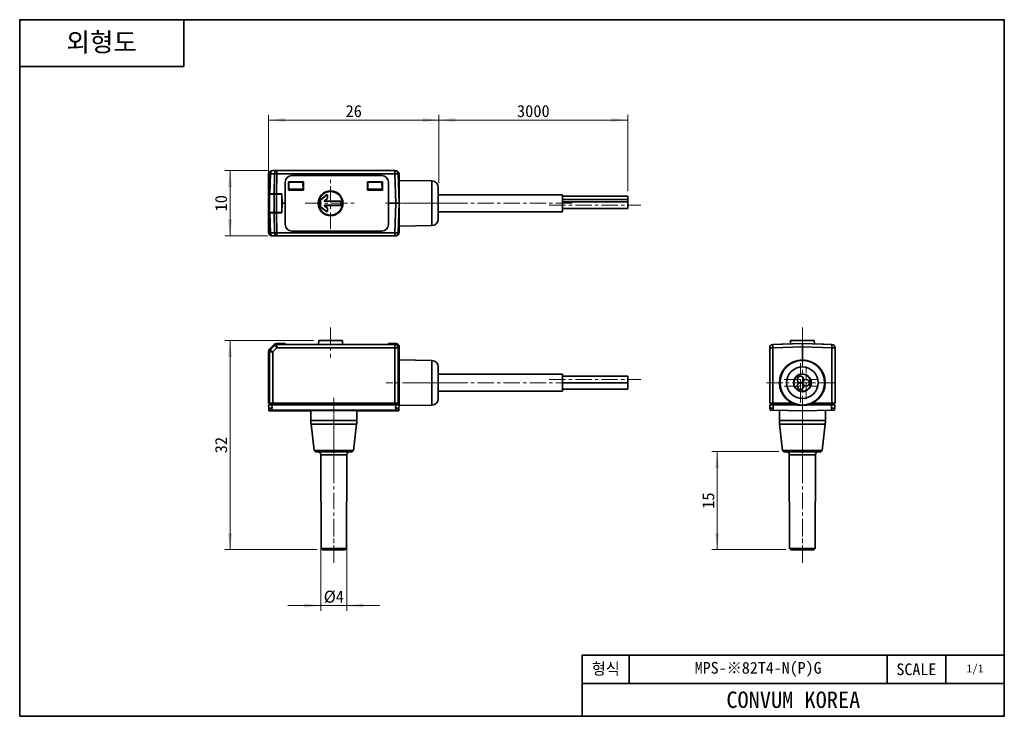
# Model space of a CAD drawing. Header units: millimetres. Extents: x 0 to 151, y 0 to 107.
import ezdxf

# ---------------------------------------------------------------- set-up
doc = ezdxf.new("R2010")
doc.units = ezdxf.units.MM
doc.linetypes.add('CENTERX2', pattern=[4, 2.5, -0.5, 0.5, -0.5])
doc.layers.get('0').update_dxf_attribs({"lineweight": 0})
for name, color, linetype, lineweight in [('Dimension Layer', 3, 'Continuous', 18), ('외형선', 7, 'Continuous', 35), ('중심선2', 1, 'CENTERX2', 15)]:
    doc.layers.add(name, color=color, linetype=linetype, lineweight=lineweight)
doc.dimstyles.new('ISO-25', dxfattribs={"dimtxt": 2.3, "dimasz": 3.15, "dimexe": 1, "dimexo": 1, "dimgap": 0.5, "dimtad": 1, "dimdec": 8, "dimdsep": 46, "dimtxsty": 'Standard', "dimblk": '_CAXARROW', "dimcen": 2.5, "dimdle": 6.3, "dimclrd": 1, "dimclre": 1, "dimclrt": 2, "dimadec": 8, "dimazin": 2, "dimtfac": 0.8, "dimtdec": 8, "dimtmove": 0, "dimatfit": 3, "dimfxl": 0, "dimarcsym": 0})

# ---------------------------------------------------------------- blocks, each defined once
blk = doc.blocks.new('*X3')
at = {"layer": 'Dimension Layer', "linetype": 'Continuous'}
for points in [[(38.11, 91.27), (40.63, 90.95), (40.63, 91.58)], [(64.21, 91.27), (61.69, 90.95), (61.69, 91.58)]]:
    blk.add_hatch(color=1, dxfattribs=at).paths.add_polyline_path(points, flags=0)
at = {"layer": 'Dimension Layer', "color": 1, "linetype": 'Continuous'}
for p, q in [((38.11, 79.33), (38.11, 92.07)), ((64.21, 81.63), (64.21, 92.07)), ((64.21, 91.27), (38.11, 91.27))]:
    blk.add_line(p, q, dxfattribs=at)
at = {"layer": 'Dimension Layer', "color": 2, "insert": (51.16, 92.63), "char_height": 1.84, "width": 5.0876, "attachment_point": 5}
blk.add_mtext('26', dxfattribs=at)
blk = doc.blocks.new('_CAXARROW')
blk.add_hatch(color=0).paths.add_polyline_path([(0, 0), (-1, 0.125), (-1, -0.125)], flags=0)
blk = doc.blocks.new('*X4')
at = {"layer": 'Dimension Layer', "linetype": 'Continuous'}
for points in [[(64.21, 91.27), (66.73, 90.95), (66.73, 91.58)], [(93.11, 91.27), (90.59, 90.95), (90.59, 91.58)]]:
    blk.add_hatch(color=1, dxfattribs=at).paths.add_polyline_path(points, flags=0)
at = {"layer": 'Dimension Layer', "color": 1, "linetype": 'Continuous'}
for p, q in [((64.21, 81.74), (64.21, 92.07)), ((93.11, 80.4), (93.11, 92.07)), ((93.11, 91.27), (64.21, 91.27))]:
    blk.add_line(p, q, dxfattribs=at)
at = {"layer": 'Dimension Layer', "color": 2, "insert": (78.66, 92.63), "char_height": 1.84, "width": 10.6046, "attachment_point": 5}
blk.add_mtext('3000', dxfattribs=at)
blk = doc.blocks.new('*X5')
at = {"layer": 'Dimension Layer', "linetype": 'Continuous'}
for points in [[(32.21, 83.53), (32.53, 81.01), (31.9, 81.01)], [(32.21, 73.53), (32.53, 76.05), (31.9, 76.05)]]:
    blk.add_hatch(color=1, dxfattribs=at).paths.add_polyline_path(points, flags=0)
at = {"layer": 'Dimension Layer', "color": 1, "linetype": 'Continuous'}
for p, q in [((37.96, 83.53), (31.41, 83.53)), ((32.21, 83.53), (32.21, 73.53)), ((37.96, 73.53), (31.41, 73.53))]:
    blk.add_line(p, q, dxfattribs=at)
at = {"layer": 'Dimension Layer', "color": 2, "insert": (30.85, 78.53), "char_height": 1.84, "width": 4.7625, "attachment_point": 5, "rotation": 90}
blk.add_mtext('10', dxfattribs=at)
blk = doc.blocks.new('*X6')
at = {"layer": 'Dimension Layer', "linetype": 'Continuous'}
for points in [[(46.11, 16.95), (43.59, 17.27), (43.59, 16.64)], [(50.11, 16.95), (52.63, 17.27), (52.63, 16.64)]]:
    blk.add_hatch(color=1, dxfattribs=at).paths.add_polyline_path(points, flags=0)
at = {"layer": 'Dimension Layer', "color": 1, "linetype": 'Continuous'}
for p, q in [((46.11, 39.71), (46.11, 16.15)), ((50.11, 39.71), (50.11, 16.15)), ((41.07, 16.95), (55.15, 16.95))]:
    blk.add_line(p, q, dxfattribs=at)
at = {"layer": 'Dimension Layer', "color": 2, "insert": (48.11, 18.27), "char_height": 1.84, "width": 5.0697, "attachment_point": 5}
blk.add_mtext('%%C4', dxfattribs=at)
blk = doc.blocks.new('*X7')
at = {"layer": 'Dimension Layer', "linetype": 'Continuous'}
for points in [[(32.21, 57.51), (32.53, 54.99), (31.9, 54.99)], [(32.21, 25.51), (32.53, 28.03), (31.9, 28.03)]]:
    blk.add_hatch(color=1, dxfattribs=at).paths.add_polyline_path(points, flags=0)
at = {"layer": 'Dimension Layer', "color": 1, "linetype": 'Continuous'}
for p, q in [((44.99, 57.51), (31.41, 57.51)), ((32.21, 57.51), (32.21, 25.51)), ((45.56, 25.51), (31.41, 25.51))]:
    blk.add_line(p, q, dxfattribs=at)
at = {"layer": 'Dimension Layer', "color": 2, "insert": (30.85, 41.51), "char_height": 1.84, "width": 5.0607, "attachment_point": 5, "rotation": 90}
blk.add_mtext('32', dxfattribs=at)
blk = doc.blocks.new('*X8')
at = {"layer": 'Dimension Layer', "linetype": 'Continuous'}
for points in [[(106.82, 40.51), (107.13, 37.99), (106.5, 37.99)], [(106.82, 25.51), (107.13, 28.03), (106.5, 28.03)]]:
    blk.add_hatch(color=1, dxfattribs=at).paths.add_polyline_path(points, flags=0)
at = {"layer": 'Dimension Layer', "color": 1, "linetype": 'Continuous'}
for p, q in [((116.26, 40.51), (106.02, 40.51)), ((106.82, 40.51), (106.82, 25.51)), ((117.31, 25.51), (106.02, 25.51))]:
    blk.add_line(p, q, dxfattribs=at)
at = {"layer": 'Dimension Layer', "color": 2, "insert": (105.47, 33.01), "char_height": 1.84, "width": 4.7029, "attachment_point": 5, "rotation": 90}
blk.add_mtext('15', dxfattribs=at)

msp = doc.modelspace()

# ---------------------------------------------------------------- linework, layer by layer
at = {"layer": '외형선'}
for p, q in [((25.1312544, 106.62832224), (25.1312544, 99.44796384)), ((0, 99.44796384), (25.1312544, 99.44796384)), ((38.12343594, 79.92722125), (38.12343594, 83.01217916)), ((38.26546642, 83.04467099), (38.15834872, 79.97722125)), ((38.30470611, 79.97722125), (38.41182382, 83.04467099)), ((39.02669956, 83.04467099), (38.41182382, 83.04467099)), ((38.62275568, 83.51149891), (38.6407627, 83.51149891)), ((39.38003757, 83.52722125), (38.76516183, 83.52722125)), ((39.02669956, 83.04467099), (38.98232995, 79.97722125)), ((39.33566797, 79.97722125), (39.38003757, 83.04467099)), ((39.38003757, 83.52722125), (39.38003757, 83.04467099)), ((39.38003757, 83.52722125), (57.45026536, 83.52722125)), ((57.45026536, 83.04467099), (39.38003757, 83.04467099)), ((57.45026536, 83.04467099), (57.45026536, 83.52722125)), ((57.45026536, 83.04467099), (57.60801819, 78.52722125)), ((57.5746645, 83.51149891), (57.59267152, 83.51149891)), ((58.1077136, 78.52722125), (57.94996078, 83.04467099)), ((58.09199126, 83.01217916), (58.09199126, 80.82722125)), ((40.65334983, 78.52722127), (40.65533085, 81.77722125)), ((40.6577136, 81.77722125), (40.65533085, 81.77722125)), ((40.6577136, 81.77722125), (40.6577136, 75.27722125)), ((41.14649597, 81.78584154), (43.46893123, 81.78584154)), ((41.14649597, 81.78584154), (41.14668937, 80.51619535)), ((41.1577136, 81.77462562), (41.14649597, 81.78584154)), ((41.1577136, 81.77462562), (41.1577136, 80.52722125)), ((41.1577136, 81.77462562), (43.4577136, 81.77462562)), ((41.2172128, 80.70042633), (41.23596302, 81.77462562)), ((41.65765531, 82.77899337), (41.6577136, 82.77722125)), ((41.65765531, 82.77899337), (55.45777188, 82.77899337)), ((41.6577136, 82.77722125), (55.4577136, 82.77722125)), ((43.3982144, 80.70042633), (43.37946418, 81.77462562)), ((43.4077136, 81.17722125), (43.4077136, 81.77462562)), ((43.4577136, 81.77462562), (43.46893123, 81.78584154)), ((43.4577136, 80.52722125), (43.4577136, 81.77462562)), ((43.46893123, 81.78584154), (43.46873783, 80.51619535)), ((53.24649597, 81.78584154), (55.56893123, 81.78584154)), ((53.24649597, 81.78584154), (53.24668937, 80.51619534)), ((53.2577136, 81.77462562), (53.24649597, 81.78584154)), ((53.2577136, 81.77462562), (53.2577136, 80.52722125)), ((53.2577136, 81.77462562), (55.5577136, 81.77462562)), ((53.3172128, 80.70042633), (53.33596302, 81.77462562)), ((55.4577136, 82.77722125), (55.45777188, 82.77899337)), ((55.4982144, 80.70042633), (55.47946418, 81.77462562)), ((55.5577136, 81.77462562), (55.56893123, 81.78584154)), ((55.5577136, 80.52722125), (55.5577136, 81.77462562)), ((55.56893123, 81.78584154), (55.56873783, 80.51619535)), ((56.46009635, 81.77722125), (56.4577136, 81.77722125)), ((56.4577136, 75.27722125), (56.4577136, 81.77722125)), ((56.46009635, 81.77722125), (56.46207737, 78.52722122)), ((63.12516601, 81.93964129), (58.1077136, 82.02722125)), ((58.1077136, 82.02722125), (58.1077136, 78.52722125)), ((63.12516601, 78.52722125), (63.12516601, 81.93964129)), ((38.10511633, 77.12722125), (38.10511633, 79.92722125)), ((38.25156294, 79.92722125), (38.10511633, 79.92722125)), ((38.15834872, 79.97722125), (38.15660268, 79.92722125)), ((38.15834872, 79.97722125), (38.30470611, 79.97722125)), ((38.25156294, 79.92722125), (38.25156294, 77.12722125)), ((38.95866972, 79.92722125), (38.25156294, 79.92722125)), ((38.30470611, 79.97722125), (38.98232995, 79.97722125)), ((38.60511633, 79.92722125), (38.60511633, 79.97722125)), ((38.75156294, 79.97722125), (38.75156294, 79.92722125)), ((38.95866972, 77.12722125), (38.95866972, 79.92722125)), ((39.31222311, 79.92722125), (38.95866972, 79.92722125)), ((38.98232995, 79.97722125), (39.33566797, 79.97722125)), ((39.15866972, 79.92722125), (39.15866972, 79.97722125)), ((39.31222311, 79.92722125), (39.31222311, 77.12722125)), ((40.15414048, 79.92722125), (39.31222311, 79.92722125)), ((40.16873124, 79.97722125), (39.33566797, 79.97722125)), ((39.51222311, 79.97722125), (39.51222311, 79.92722125)), ((39.90511633, 79.92722125), (39.90511633, 79.97722125)), ((39.94734125, 79.97722125), (39.94836171, 79.92722125)), ((40.15414048, 77.12722125), (40.15414048, 79.92722125)), ((40.16873124, 79.97722125), (40.20850156, 78.52722125)), ((41.14668937, 80.51619535), (41.1577136, 80.52722125)), ((43.46873783, 80.51619535), (41.14668937, 80.51619535)), ((41.1577136, 81.17722125), (41.22553529, 81.17722125)), ((43.4577136, 80.52722125), (41.1577136, 80.52722125)), ((41.21434864, 80.53633847), (41.2141895, 80.52722125)), ((41.2172128, 80.70042633), (41.21434864, 80.53633847)), ((43.40107856, 80.53633847), (41.21434864, 80.53633847)), ((43.3982144, 80.70042633), (41.2172128, 80.70042633)), ((43.38989191, 81.17722125), (43.4077136, 81.17722125)), ((43.3982144, 80.70042633), (43.40107856, 80.53633847)), ((43.4012377, 80.52722125), (43.40107856, 80.53633847)), ((43.4577136, 81.17722125), (43.4077136, 81.17722125)), ((43.4577136, 80.52722125), (43.46873783, 80.51619535)), ((53.2577136, 80.52722125), (53.24668937, 80.51619534)), ((55.56873783, 80.51619535), (53.24668937, 80.51619534)), ((53.2577136, 81.17722125), (53.32553529, 81.17722125)), ((55.5577136, 80.52722125), (53.2577136, 80.52722125)), ((53.31434864, 80.53633847), (53.3141895, 80.52722125)), ((53.3172128, 80.70042633), (53.31434864, 80.53633847)), ((55.50107856, 80.53633847), (53.31434864, 80.53633847)), ((55.4982144, 80.70042633), (53.3172128, 80.70042633)), ((55.48989191, 81.17722125), (55.5577136, 81.17722125)), ((55.4982144, 80.70042633), (55.50107856, 80.53633847)), ((55.5012377, 80.52722125), (55.50107856, 80.53633847)), ((55.5577136, 80.52722125), (55.56873783, 80.51619535)), ((58.1077136, 80.82722125), (58.02739583, 80.82722125)), ((64.1077136, 78.5273265), (64.1077136, 80.93979359)), ((40.15414048, 78.52722125), (40.20850156, 78.52722125)), ((40.16873124, 77.07722125), (40.20850156, 78.52722125)), ((40.20850156, 78.52722125), (40.65334983, 78.52722127)), ((40.65533085, 75.27722125), (40.65334983, 78.52722127)), ((46.04025321, 78.98757993), (46.0577136, 78.97918804)), ((46.04025321, 78.06686256), (46.04025321, 78.98757993)), ((46.0577136, 78.07525445), (46.0577136, 78.97918804)), ((46.99280345, 79.79765333), (46.07776085, 79.06561925)), ((46.09522123, 79.05722735), (46.07776085, 79.06561925)), ((46.09522123, 79.05722735), (46.97534307, 79.76132482)), ((47.10020597, 79.26121514), (46.6689501, 78.91621044)), ((46.71872583, 78.93367083), (46.6689501, 78.91621044)), ((46.70016582, 78.82722125), (46.74994156, 78.84468163)), ((46.70016582, 78.82722125), (49.1577136, 78.82722125)), ((46.71872583, 78.93367083), (47.11766635, 79.25282325)), ((46.74994156, 78.84468163), (49.17517398, 78.84468163)), ((46.99280345, 79.79765333), (46.97534307, 79.76132482)), ((47.10020597, 79.26121514), (47.11766635, 79.25282325)), ((47.1377136, 79.68328551), (47.15517398, 79.71961402)), ((47.1377136, 79.68328551), (47.1377136, 79.33925445)), ((47.15517398, 79.33086256), (47.1377136, 79.33925445)), ((47.15517398, 79.71961402), (47.15517398, 79.33086256)), ((49.1577136, 78.82722125), (49.17517398, 78.84468163)), ((49.1577136, 78.82722125), (49.1577136, 78.22722125)), ((49.17517398, 78.84468163), (49.17517398, 78.20976086)), ((56.46207737, 78.52722122), (56.46009635, 75.27722125)), ((56.46207737, 78.52722122), (57.60801819, 78.52722125)), ((57.60801819, 78.52722125), (57.45026536, 74.0097715)), ((57.94996078, 74.0097715), (58.1077136, 78.52722125)), ((58.1077136, 78.52722125), (58.1077136, 75.02722125)), ((63.12516601, 75.1148012), (63.12516601, 78.52722125)), ((83.1077136, 79.82722125), (64.1077136, 79.82722125)), ((64.1077136, 76.1146489), (64.1077136, 78.5273265)), ((83.1077136, 77.22722125), (83.1077136, 79.82722125)), ((93.1077136, 79.60457152), (83.1077136, 79.60457152)), ((93.1077136, 79.10457152), (83.1077136, 79.10457152)), ((93.1077136, 79.10457152), (83.1077136, 79.10457152)), ((93.1077136, 78.73854611), (83.1077136, 78.73854611)), ((93.1077136, 79.10457152), (93.1077136, 79.60457152)), ((93.1077136, 79.10457152), (93.1077136, 79.60457152)), ((93.1077136, 78.73854611), (93.1077136, 79.10457152)), ((93.1077136, 78.73854611), (93.1077136, 79.10457152)), ((93.1077136, 78.23854611), (93.1077136, 78.73854611)), ((38.10511633, 77.12722125), (38.25156294, 77.12722125)), ((38.12343594, 74.04226333), (38.12343594, 77.12722125)), ((38.15834872, 77.07722125), (38.15660268, 77.12722125)), ((38.15834872, 77.07722125), (38.26546642, 74.0097715)), ((38.30470611, 77.07722125), (38.15834872, 77.07722125)), ((38.25156294, 77.12722125), (38.95866972, 77.12722125)), ((38.41182382, 74.0097715), (38.30470611, 77.07722125)), ((38.98232995, 77.07722125), (38.30470611, 77.07722125)), ((38.60511633, 77.07722125), (38.60511633, 77.12722125)), ((38.75156294, 77.12722125), (38.75156294, 77.07722125)), ((38.95866972, 77.12722125), (39.31222311, 77.12722125)), ((38.98232995, 77.07722125), (39.02669956, 74.0097715)), ((39.33566797, 77.07722125), (38.98232995, 77.07722125)), ((39.15866972, 77.07722125), (39.15866972, 77.12722125)), ((39.31222311, 77.12722125), (40.15414048, 77.12722125)), ((39.38003757, 74.0097715), (39.33566797, 77.07722125)), ((39.33566797, 77.07722125), (40.16873124, 77.07722125)), ((39.51222311, 77.12722125), (39.51222311, 77.07722125)), ((39.90511633, 77.12722125), (39.90511633, 77.07722125)), ((39.95353884, 77.07722125), (39.95467623, 77.12722125)), ((46.0577136, 78.07525445), (46.04025321, 78.06686256)), ((46.07776085, 77.98882325), (46.09522123, 77.99721514)), ((46.07776085, 77.98882325), (46.99280345, 77.25678916)), ((46.97534307, 77.29311767), (46.09522123, 77.99721514)), ((46.6689501, 78.13823205), (46.71872583, 78.12077166)), ((46.6689501, 78.13823205), (47.10020597, 77.79322735)), ((46.74994156, 78.20976086), (46.70016582, 78.22722125)), ((49.1577136, 78.22722125), (46.70016582, 78.22722125)), ((47.11766635, 77.80161925), (46.71872583, 78.12077166)), ((49.17517398, 78.20976086), (46.74994156, 78.20976086)), ((46.97534307, 77.29311767), (46.99280345, 77.25678916)), ((47.11766635, 77.80161925), (47.10020597, 77.79322735)), ((47.1377136, 77.71518804), (47.15517398, 77.72357993)), ((47.1377136, 77.71518804), (47.1377136, 77.37115698)), ((47.15517398, 77.33482847), (47.1377136, 77.37115698)), ((47.15517398, 77.72357993), (47.15517398, 77.33482847)), ((49.1577136, 78.22722125), (49.17517398, 78.20976086)), ((64.1077136, 77.22722125), (83.1077136, 77.22722125)), ((83.1077136, 77.73854611), (93.1077136, 77.73854611)), ((93.1077136, 77.73854611), (93.1077136, 78.23854611)), ((58.02739583, 76.22722125), (58.1077136, 76.22722125)), ((58.09199126, 76.22722125), (58.09199126, 74.04226333)), ((38.41182382, 74.0097715), (39.02669956, 74.0097715)), ((39.38003757, 74.0097715), (57.45026536, 74.0097715)), ((39.38003757, 74.0097715), (39.38003757, 73.52722125)), ((40.65533085, 75.27722125), (40.6577136, 75.27722125)), ((41.6577136, 74.27722125), (41.65765531, 74.27544913)), ((55.45777188, 74.27544912), (41.65765531, 74.27544913)), ((55.4577136, 74.27722125), (41.6577136, 74.27722125)), ((55.45777188, 74.27544912), (55.4577136, 74.27722125)), ((56.4577136, 75.27722125), (56.46009635, 75.27722125)), ((57.45026536, 73.52722125), (57.45026536, 74.0097715)), ((58.1077136, 75.02722125), (63.12516601, 75.1148012)), ((38.6407627, 73.54294358), (38.62275568, 73.54294358)), ((38.76516183, 73.52722125), (39.38003757, 73.52722125)), ((57.45026536, 73.52722125), (39.38003757, 73.52722125)), ((57.59267152, 73.54294358), (57.5746645, 73.54294358)), ((45.79263437, 57.50551271), (45.77173515, 56.90703749)), ((47.6077136, 57.50551271), (45.79263437, 57.50551271)), ((49.42279283, 57.50551271), (47.6077136, 57.50551271)), ((49.44369204, 56.90703749), (49.42279283, 57.50551271)), ((118.04728791, 57.50551271), (118.02933824, 56.99150161)), ((121.67744637, 57.50551271), (118.04728791, 57.50551271)), ((121.69539603, 56.99150161), (121.67744637, 57.50551271)), ((38.10511633, 55.00908583), (38.10511633, 55.85100319)), ((38.15834872, 55.82755834), (38.26546642, 55.78318873)), ((38.15834872, 54.99449507), (38.15834872, 55.82755834)), ((38.25156294, 56.20455658), (38.95866972, 56.91166337)), ((38.98232995, 56.85852019), (38.30470611, 56.18089635)), ((38.41182382, 56.13652675), (38.30470611, 56.18089635)), ((38.41182382, 56.13652675), (39.02669956, 56.75140249)), ((38.41182382, 56.13652675), (38.76516183, 55.78318873)), ((38.76516183, 55.78318873), (39.38003757, 56.39806447)), ((38.98232995, 56.85852019), (39.02669956, 56.75140249)), ((39.38003757, 56.39806447), (39.02669956, 56.75140249)), ((39.31222311, 57.05810997), (40.15414048, 57.05810997)), ((39.38003757, 56.89775989), (39.33566797, 57.00487759)), ((39.33566797, 57.00487759), (40.16873124, 57.00487759)), ((39.38003757, 56.89775989), (39.38003757, 56.39806447)), ((39.38003757, 56.89775989), (57.45026536, 56.89775989)), ((57.45026536, 56.39806447), (39.38003757, 56.39806447)), ((40.15414048, 57.05810997), (40.1398769, 57.00487759)), ((40.16873124, 57.00487759), (40.20850156, 57.05551271)), ((40.20850156, 57.05551271), (40.65334983, 57.05551199)), ((40.65533085, 56.94202021), (40.65334983, 57.05551199)), ((55.45777188, 56.90703749), (41.65765531, 56.90703749)), ((56.46207737, 57.05551199), (56.46009635, 56.94202021)), ((56.46207737, 57.05551199), (57.60801819, 57.05551271)), ((57.60801819, 57.05551271), (57.45026536, 56.89775989)), ((57.45026536, 56.39806447), (57.45026536, 56.89775989)), ((57.45026536, 47.95551271), (57.45026536, 56.39806447)), ((57.94996078, 56.39806447), (57.45026536, 56.39806447)), ((57.94996078, 56.39806447), (58.1077136, 56.55581729)), ((57.94996078, 56.39806447), (57.94996078, 47.95551271)), ((58.1077136, 54.55551271), (58.1077136, 56.55581729)), ((115.34491739, 56.39806447), (114.86236714, 56.39806447)), ((114.86236714, 47.95551271), (114.86236714, 56.39806447)), ((119.86236714, 57.05551271), (115.34491739, 56.89775989)), ((115.34491739, 56.39806447), (119.86236714, 56.55581729)), ((115.34491739, 56.39806447), (115.34491739, 47.95551271)), ((116.61236714, 56.94202021), (118.02933824, 56.99150161)), ((119.86236714, 57.05551271), (119.86236714, 56.55581729)), ((124.37981688, 56.89775989), (119.86236714, 57.05551271)), ((119.86236714, 56.55581729), (124.37981688, 56.39806447)), ((119.86236714, 54.55551271), (119.86236714, 56.55581729)), ((121.69539603, 56.99150161), (123.11236714, 56.94202021)), ((124.37981688, 47.95551271), (124.37981688, 56.39806447)), ((124.86236714, 56.39806447), (124.37981688, 56.39806447)), ((124.86236714, 56.39806447), (124.86236714, 47.95551271)), ((38.15834872, 55.0233494), (38.10511633, 55.00908583)), ((38.15834872, 54.99449507), (38.1077136, 54.95472475)), ((38.1077136, 47.95551271), (38.1077136, 54.95472475)), ((38.76516183, 55.78318873), (38.26546642, 55.78318873)), ((38.26546642, 47.95551271), (38.26546642, 55.78318873)), ((38.76516183, 55.78318873), (38.76516183, 47.95551271)), ((63.12516601, 54.46793275), (58.1077136, 54.55551271)), ((58.1077136, 54.55551271), (58.1077136, 47.55551271)), ((63.12516601, 47.64309266), (63.12516601, 54.46793275)), ((64.1077136, 48.64294036), (64.1077136, 53.46808505)), ((83.1077136, 52.35551271), (64.1077136, 52.35551271)), ((83.1077136, 49.75551271), (83.1077136, 52.35551271)), ((93.1077136, 52.05551271), (83.1077136, 52.05551271)), ((93.1077136, 51.05551271), (93.1077136, 52.05551271)), ((118.65613348, 51.66173079), (118.7118551, 51.66075816)), ((120.76236714, 52.0617433), (120.76236714, 51.99359586)), ((120.86236714, 51.96243056), (120.86236714, 51.88617509)), ((121.06860079, 51.66173079), (121.01287917, 51.66075816)), ((83.1077136, 51.05551271), (93.1077136, 51.05551271)), ((93.1077136, 51.05551271), (83.1077136, 51.05551271)), ((93.1077136, 51.05551271), (83.1077136, 51.05551271)), ((93.1077136, 50.05551271), (83.1077136, 50.05551271)), ((93.1077136, 50.05551271), (83.1077136, 50.05551271)), ((93.1077136, 50.05551271), (93.1077136, 51.05551271)), ((93.1077136, 50.05551271), (93.1077136, 51.05551271)), ((118.65613348, 50.44929462), (118.7118551, 50.45026725)), ((120.76236714, 50.11742955), (120.76236714, 50.04928212)), ((120.86236714, 50.22485032), (120.86236714, 50.14859485)), ((121.06860079, 50.44929462), (121.01287917, 50.45026725)), ((64.1077136, 49.75551271), (83.1077136, 49.75551271)), ((38.1077136, 47.95551271), (38.26546642, 47.95551271)), ((38.12343594, 47.65551267), (38.15016132, 47.14556203)), ((38.16586371, 46.84596943), (38.17060293, 46.75551271)), ((38.17060293, 46.75551271), (44.5827136, 46.75551271)), ((38.26546642, 47.95551271), (38.76516183, 47.95551271)), ((38.30772318, 47.95551271), (38.30772318, 47.65551271)), ((38.60702836, 47.95551271), (38.60704882, 47.6555127)), ((38.64895489, 47.15550699), (38.62275568, 47.65551267)), ((57.59267152, 47.65551267), (38.62275568, 47.65551267)), ((38.62276916, 46.85519534), (57.59266144, 46.85519534)), ((57.45026536, 47.95551271), (38.76516183, 47.95551271)), ((44.5827136, 46.75551271), (44.5827136, 45.29619359)), ((51.6327136, 45.29619359), (51.6327136, 46.75551271)), ((51.6327136, 46.75551271), (58.04482426, 46.75551271)), ((57.45026536, 47.95551271), (57.94996078, 47.95551271)), ((57.59267152, 47.65551267), (57.56647231, 47.15550699)), ((57.60837838, 47.65551271), (57.60839884, 47.95551271)), ((57.90770402, 47.65551271), (57.90770402, 47.95551271)), ((57.90770875, 47.95551271), (57.90771036, 47.6555127)), ((57.94996078, 47.95551271), (58.1077136, 47.95551271)), ((58.04482426, 46.75551271), (58.0495635, 46.84596977)), ((58.06526588, 47.14556203), (58.09199126, 47.65551267)), ((58.1077136, 47.55551271), (63.12516601, 47.64309266)), ((114.86236714, 47.95551271), (115.34491739, 47.95551271)), ((114.87808947, 47.65551267), (114.90429366, 47.15550699)), ((115.3774245, 47.14597007), (114.90429761, 47.15551262)), ((115.06237672, 47.95551271), (115.06237672, 47.65551271)), ((115.34491739, 47.95551271), (118.23755945, 47.95551271)), ((115.36168189, 47.95551271), (115.36170236, 47.6555127)), ((115.40412962, 47.14556203), (115.37740922, 47.65551267)), ((119.03170489, 47.65551267), (115.37740922, 47.65551267)), ((119.86236714, 46.75551271), (115.37744513, 46.84596977)), ((116.33736714, 46.82660887), (116.33736714, 45.29619359)), ((124.34728817, 46.84596941), (119.86236714, 46.75551271)), ((124.34732505, 47.65551267), (120.69302938, 47.65551267)), ((121.48717482, 47.95551271), (124.37981688, 47.95551271)), ((123.38736714, 45.29619359), (123.38736714, 46.82660887)), ((124.34732505, 47.65551267), (124.32060465, 47.14556203)), ((124.82043813, 47.15551265), (124.34731152, 47.1459701)), ((124.36303587, 47.65551271), (124.36305238, 47.95551271)), ((124.37981688, 47.95551271), (124.86236714, 47.95551271)), ((124.66235755, 47.65551271), (124.66235755, 47.95551271)), ((124.66236228, 47.95551271), (124.6623639, 47.6555127)), ((124.82044061, 47.15550699), (124.82065048, 47.15951151)), ((124.82065048, 47.15951151), (124.8466448, 47.65551267)), ((44.5827136, 45.29619359), (51.6327136, 45.29619359)), ((116.33736714, 45.29619359), (119.86236714, 45.29619359)), ((119.86236714, 45.29619359), (123.38736714, 45.29619359)), ((44.6163979, 44.7167901), (45.08453746, 40.70416533)), ((51.59902929, 44.7167901), (44.6163979, 44.7167901)), ((51.13088974, 40.70416533), (51.59902929, 44.7167901)), ((116.37105144, 44.7167901), (116.839191, 40.70416533)), ((119.86236714, 44.7167901), (116.37105144, 44.7167901)), ((123.35368283, 44.7167901), (119.86236714, 44.7167901)), ((122.88554328, 40.70416533), (123.35368283, 44.7167901)), ((45.08453746, 40.70416533), (45.3077136, 40.50551271)), ((51.13088974, 40.70416533), (45.08453746, 40.70416533)), ((50.9077136, 40.50551271), (45.3077136, 40.50551271)), ((46.10937471, 40.00717936), (46.15704694, 25.7055116)), ((50.10605249, 40.00717936), (46.10937471, 40.00717936)), ((50.05838026, 25.7055116), (50.10605249, 40.00717936)), ((50.9077136, 40.50551271), (51.13088974, 40.70416533)), ((116.839191, 40.70416533), (117.06236714, 40.50551271)), ((122.88554328, 40.70416533), (116.839191, 40.70416533)), ((119.86236714, 40.50551271), (117.06236714, 40.50551271)), ((117.86402825, 40.00717936), (117.91170047, 25.7055116)), ((119.86236714, 40.00717936), (117.86402825, 40.00717936)), ((122.66236714, 40.50551271), (119.86236714, 40.50551271)), ((121.86070602, 40.00717936), (119.86236714, 40.00717936)), ((121.8130338, 25.7055116), (121.86070602, 40.00717936)), ((122.66236714, 40.50551271), (122.88554328, 40.70416533)), ((46.15704694, 25.7055116), (46.3577136, 25.50551271)), ((50.05838026, 25.7055116), (46.15704694, 25.7055116)), ((49.8577136, 25.50551271), (50.05838026, 25.7055116)), ((117.91170047, 25.7055116), (118.11236714, 25.50551271)), ((121.8130338, 25.7055116), (117.91170047, 25.7055116)), ((121.61236714, 25.50551271), (121.8130338, 25.7055116)), ((49.8577136, 25.50551271), (46.3577136, 25.50551271)), ((119.86236714, 25.50551271), (118.11236714, 25.50551271)), ((121.61236714, 25.50551271), (119.86236714, 25.50551271)), ((86.1643008, 0), (86.1643008, 9.33446592)), ((150.7875264, 9.33446592), (86.1643008, 9.33446592)), ((93.3446592, 5.02625088), (93.3446592, 9.33446592)), ((132.8366304, 5.02625088), (132.8366304, 9.33446592)), ((141.8120784, 5.02625088), (141.8120784, 9.33446592)), ((150.7875264, 5.02625088), (86.1643008, 5.02625088))]:
    msp.add_line(p, q, dxfattribs=at)
msp.add_lwpolyline([(0, 0), (0, 106.62832224), (150.7875264, 106.62832224), (150.7875264, 0)], close=True, dxfattribs=at)
for points in [[(38.1658623, 46.84596936), (38.15014434, 47.14588603)], [(38.64895489, 47.15550699), (38.62276665, 47.15548997)], [(38.62276665, 47.15548997), (38.62276916, 46.85519527)], [(57.59266055, 47.15548997), (57.56647231, 47.15550699)], [(57.59266144, 46.85519527), (57.59266055, 47.15548997)], [(58.06528286, 47.14588603), (58.04956491, 46.8459697)], [(114.90429455, 47.15548997), (114.90429366, 47.15550699)], [(114.90471324, 47.14750092), (114.90429455, 47.15548997)], [(114.92003233, 46.85519527), (114.90471324, 47.14750092)], [(115.40412962, 47.14556203), (115.37742266, 47.14588603)], [(115.37742266, 47.14588603), (115.37744513, 46.8459697)], [(124.34731337, 47.14588603), (124.32060465, 47.14556203)], [(124.34728817, 46.84596936), (124.34731337, 47.14588603)], [(124.82002103, 47.14750092), (124.80470194, 46.85519527)], [(124.82043972, 47.15548997), (124.82002103, 47.14750092)], [(124.82044061, 47.15550699), (124.82043972, 47.15548997)]]:
    msp.add_lwpolyline(points, dxfattribs=at)
for centre, radius in [((47.6077136, 78.52722125), 1.9), ((47.6077136, 78.52722125), 1.85), ((47.6077136, 78.52722125), 1.81507923), ((119.86236714, 51.05551271), 3.5), ((119.86236714, 51.05551271), 3.41242004), ((119.86236714, 51.05551271), 2.41257235), ((119.86236714, 51.05551271), 1.35), ((119.86236714, 51.05551271), 1.3), ((119.573692, 51.55551271), 0.5), ((120.4397174, 51.05551271), 0.5), ((119.573692, 50.55551271), 0.5)]:
    msp.add_circle(centre, radius, dxfattribs=at)
for centre, radius, start, end in [((38.76516183, 83.02722125), 0.5, 90, 178), ((57.45026536, 83.02722125), 0.5, 2, 90), ((41.6577136, 81.77661025), 1.00238293, 90.003331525, 179.9650756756), ((41.6577136, 81.77722125), 1, 90, 180), ((55.4577136, 81.77722125), 1, 0, 90), ((55.4577136, 81.77661025), 1.00238293, 0.0349242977, 89.9966684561), ((63.1077136, 80.93979359), 1, 0, 88.9999999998), ((46.14031417, 78.98752136), 0.10007503, 128.6933485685, 179.9664596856), ((46.15777455, 78.97912947), 0.10007503, 128.6933485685, 179.9664596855), ((46.70033954, 78.87725172), 0.05027748, 128.8587486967, 269.8010595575), ((46.75011527, 78.89471211), 0.05027748, 128.8587486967, 269.8010595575), ((47.03765265, 79.68303194), 0.1003244, 0.1451957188, 128.5146125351), ((47.05511303, 79.71936045), 0.1003244, 0.1451957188, 128.5146125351), ((47.03765265, 79.33931303), 0.10007503, 308.6933485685, 359.9664596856), ((47.05511303, 79.33092113), 0.10007503, 308.6933485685, 359.9664596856), ((46.14031417, 78.06692113), 0.10007503, 180.0335403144, 231.3066514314), ((46.15777455, 78.07531303), 0.10007503, 180.0335403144, 231.3066514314), ((46.70033954, 78.17719077), 0.05027748, 90.1989404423, 231.1412513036), ((46.75011527, 78.15973038), 0.05027748, 90.1989404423, 231.1412513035), ((47.03765265, 77.37141055), 0.1003244, 231.4853874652, 359.8548042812), ((47.05511303, 77.33508204), 0.1003244, 231.4853874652, 359.8548042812), ((47.03765265, 77.71512947), 0.10007503, 0.0335403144, 51.3066514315), ((47.05511303, 77.72352136), 0.10007503, 0.0335403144, 51.3066514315), ((63.1077136, 76.1146489), 1, 271.0000000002, 0), ((38.76516183, 74.02722125), 0.5, 182, 270), ((41.6577136, 75.27783224), 1.00238293, 180.0349242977, 269.9966684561), ((41.6577136, 75.27722125), 1, 180, 270), ((55.4577136, 75.27722125), 1, 270, 0), ((55.4577136, 75.27783224), 1.00238293, 270.003331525, 359.9650756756), ((57.45026536, 74.02722125), 0.5, 270, 357.9999999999), ((38.60511633, 55.85100319), 0.5, 135.0000000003, 180), ((38.65865349, 55.82730593), 0.50035704, 135.0289058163, 179.9710941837), ((38.76516183, 55.78318873), 0.5, 135, 180), ((39.31222311, 56.55810997), 0.5, 90, 135.0000000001), ((39.33592037, 56.50457282), 0.50035704, 90.0289058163, 134.9710941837), ((39.38003757, 56.39806447), 0.5, 90, 135.0000000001), ((57.45026536, 56.39806447), 0.5, 0, 90), ((115.36236714, 56.39806447), 0.5, 92, 180), ((124.36236714, 56.39806447), 0.5, 0, 87.9999999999), ((63.1077136, 53.46808505), 1, 0, 88.9999999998), ((120.4397174, 51.05551271), 0.5, 90, 270), ((120.4397174, 51.05551271), 0.5, 270, 90), ((119.573692, 50.55551271), 0.5, 90, 270), ((119.573692, 50.55551271), 0.5, 270, 90), ((63.1077136, 48.64294036), 1, 271.0000000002, 360), ((49.5827136, 45.29619359), 5, 180, 186.6544250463), ((46.6327136, 45.29619359), 5, 353.3455749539, 0), ((121.33736714, 45.29619359), 5, 180, 186.6544250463), ((118.38736714, 45.29619359), 5, 353.3455749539, 360), ((45.60937749, 40.00551271), 0.5, 0.1909852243, 90), ((50.60604971, 40.00551271), 0.5, 90, 179.8090147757), ((117.36403102, 40.00551271), 0.5, 0.1909852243, 90), ((122.36070325, 40.00551271), 0.5, 90, 179.8090147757)]:
    msp.add_arc(centre, radius, start, end, dxfattribs=at)
for centre, major_axis, ratio, start_param, end_param in [((38.76516183, 83.02722125), (0.49969541, -0.01744975), 0.0144543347, 2.3566991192, 3.1415926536), ((38.76516183, 83.02722125), (0, 0.5), 0.7071067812, 0, 1.5358897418), ((39.38003757, 83.02722125), (0, -0.5), 0.7071067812, 3.1415926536, 4.6774823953), ((39.38003757, 83.02722125), (0.4999477, -0.00723157), 0.0348958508, 1.5713010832, 2.3561946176), ((57.45026536, 83.02722125), (0.49969541, 0.01744975), 0.0348782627, 0, 1.5695783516), ((38.76516183, 74.02722125), (-0.49969541, -0.01744975), 0.0144543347, 0.0000014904, 0.7848935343), ((38.76516183, 74.02722125), (0, 0.5), 0.7071067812, 1.6057029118, 3.141592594), ((39.38003757, 74.02722125), (-0.4999477, -0.00723157), 0.0348958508, 0.785398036, 1.5702915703), ((39.38003757, 74.02722125), (0, -0.5), 0.7071067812, 4.7472955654, 6.2831853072), ((57.45026536, 74.02722125), (-0.49969541, 0.01744975), 0.0348782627, 1.572014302, 3.1415926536), ((41.6577136, 56.94204154), (-1.00238293, 0), 0.034920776, 0.0006095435, 1.5707381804), ((55.4577136, 56.94204154), (-1.00238293, 0), 0.034920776, 1.5708544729, 3.1409831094), ((115.36236714, 56.39806447), (-0.01744975, 0.49969541), 0.0348782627, 0.0000014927, 1.5695783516), ((124.36236714, 56.39806447), (-0.01744975, -0.49969541), 0.0348782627, 1.572014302, 3.1415926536), ((58.1077136, 51.05551271), (0, 2.3), 0.0349207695, 0.0000007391, 3.1415933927), ((38.62247773, 47.14598605), (0.47233421, 0), 0.0201691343, 1.570184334, 3.1432667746), ((48.1077136, 46.75551271), (-3.525, 0), 0.020169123, 3.1415926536, 6.2831853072), ((57.59294947, 47.14598605), (0.47233421, 0), 0.0201691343, 6.281507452, 7.8545936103)]:
    msp.add_ellipse(centre, major_axis=major_axis, ratio=ratio, start_param=start_param, end_param=end_param, dxfattribs=at)
for points in [[(38.62275568, 83.51149891), (38.60397495, 83.51149891), (38.56671011, 83.50940778), (38.51117114, 83.49997548), (38.45740594, 83.48449363), (38.4053918, 83.4629573), (38.35645869, 83.43591419), (38.31062467, 83.40340894), (38.26886083, 83.36607401), (38.23152591, 83.32431017), (38.19902066, 83.27847615), (38.17197754, 83.22954305), (38.15044122, 83.1775289), (38.13495937, 83.1237637), (38.12552706, 83.06822474), (38.12343594, 83.0309599), (38.12343594, 83.01217916)], [(58.09199126, 83.01217916), (58.09199126, 83.0309599), (58.08990014, 83.06822474), (58.08046783, 83.1237637), (58.06498598, 83.1775289), (58.04344966, 83.22954305), (58.01640654, 83.27847615), (57.98390129, 83.32431018), (57.94656637, 83.36607401), (57.90480253, 83.40340894), (57.85896851, 83.43591419), (57.8100354, 83.4629573), (57.75802126, 83.48449363), (57.70425605, 83.49997548), (57.64871709, 83.50940778), (57.61145225, 83.51149891), (57.59267152, 83.51149891)], [(58.1077136, 78.52722125), (58.1077136, 78.52722125), (58.1048536, 78.52722125), (58.09206195, 78.52722125), (58.07099163, 78.52722125), (58.04200574, 78.52722125), (58.00560116, 78.52722125), (57.96239862, 78.52722125), (57.91313728, 78.52722125), (57.85865252, 78.52722125), (57.79987177, 78.52722125), (57.73779499, 78.52722125), (57.6734794, 78.52722125), (57.62984132, 78.52722125), (57.60801819, 78.52722125)], [(38.62275568, 73.54294358), (38.60397477, 73.54294358), (38.56670981, 73.54503473), (38.51117075, 73.55446714), (38.45740751, 73.56994841), (38.40539443, 73.59148391), (38.35646007, 73.61852741), (38.3106261, 73.65103239), (38.26886084, 73.68836834), (38.23152476, 73.73013373), (38.19901984, 73.77596761), (38.17197629, 73.824902), (38.15044078, 73.87691511), (38.13495951, 73.93067831), (38.12552708, 73.98621745), (38.12343594, 74.02348242), (38.12343594, 74.04226333)], [(57.59267152, 73.54294358), (57.61145225, 73.54294358), (57.64871709, 73.54503471), (57.70425605, 73.55446701), (57.75802126, 73.56994887), (57.8100354, 73.59148519), (57.85896851, 73.6185283), (57.90480253, 73.65103355), (57.94656637, 73.68836848), (57.98390129, 73.73013232), (58.01640654, 73.77596634), (58.04344966, 73.82489944), (58.06498598, 73.87691359), (58.08046783, 73.93067879), (58.08990014, 73.98621775), (58.09199126, 74.0234826), (58.09199126, 74.04226333)], [(58.1077136, 56.55581729), (58.1077136, 56.57764113), (58.1048536, 56.6212806), (58.09206195, 56.68559815), (58.07099163, 56.74767663), (58.04200574, 56.80645884), (58.00560116, 56.86094433), (57.96239862, 56.9102071), (57.91313728, 56.95340619), (57.85865252, 56.98980894), (57.79987177, 57.01879301), (57.73779499, 57.03986205), (57.6734794, 57.05265289), (57.62984132, 57.05551271), (57.60801819, 57.05551271)], [(38.62275568, 47.65551267), (38.60397477, 47.65551267), (38.56670981, 47.65551272), (38.51117075, 47.6555127), (38.45740751, 47.65551271), (38.40539443, 47.65551271), (38.35646007, 47.65551271), (38.3106261, 47.65551271), (38.26886084, 47.65551271), (38.23152476, 47.65551271), (38.19901984, 47.65551271), (38.17197629, 47.65551271), (38.15044078, 47.65551271), (38.13495951, 47.6555127), (38.12552708, 47.65551272), (38.12343594, 47.65551267), (38.12343594, 47.65551267)], [(38.16586371, 46.84596943), (38.16583611, 46.84630589), (38.16758112, 46.84697593), (38.17584115, 46.84799059), (38.18972743, 46.84898448), (38.20930121, 46.84995192), (38.23402691, 46.85086335), (38.26375598, 46.85171533), (38.29795618, 46.85249197), (38.33625802, 46.85318644), (38.37834633, 46.85379139), (38.42328579, 46.85429439), (38.4710536, 46.85469471), (38.52041412, 46.85498221), (38.57138321, 46.8551569), (38.60554514, 46.85519555), (38.62276916, 46.85519534)], [(57.59266144, 46.85519534), (57.60988303, 46.85519555), (57.64405143, 46.85515688), (57.69502046, 46.85498217), (57.74437969, 46.85469467), (57.79214611, 46.85429435), (57.83708423, 46.85379135), (57.8791715, 46.8531864), (57.91747216, 46.85249195), (57.9516716, 46.85171532), (57.98139997, 46.85086335), (58.00612531, 46.84995195), (58.02569888, 46.84898452), (58.03958508, 46.84799071), (58.04784556, 46.84697591), (58.04959136, 46.84630616), (58.0495635, 46.84596977)], [(57.59267152, 47.65551267), (57.61145225, 47.65551267), (57.64871709, 47.65551272), (57.70425605, 47.6555127), (57.75802126, 47.65551271), (57.8100354, 47.65551271), (57.85896851, 47.65551271), (57.90480253, 47.65551271), (57.94656637, 47.65551271), (57.98390129, 47.65551271), (58.01640654, 47.65551271), (58.04344966, 47.65551271), (58.06498598, 47.65551271), (58.08046783, 47.6555127), (58.08990014, 47.65551272), (58.09199126, 47.65551267), (58.09199126, 47.65551267)], [(114.87808947, 47.65551267), (114.87808947, 47.65551267), (114.8801806, 47.65551272), (114.8896129, 47.6555127), (114.90509475, 47.65551271), (114.92663108, 47.65551271), (114.95367419, 47.65551271), (114.98617944, 47.65551271), (115.02351437, 47.65551271), (115.06527821, 47.65551271), (115.11111223, 47.65551271), (115.16004533, 47.65551271), (115.21205948, 47.65551271), (115.26582468, 47.6555127), (115.32136364, 47.65551272), (115.35862849, 47.65551267), (115.37740922, 47.65551267)], [(114.92003374, 46.85519534), (114.92002319, 46.85519555), (114.92193294, 46.85515688), (114.9305983, 46.85498217), (114.94485213, 46.85469467), (114.9647006, 46.85429435), (114.98963972, 46.85379135), (115.01963329, 46.8531864), (115.05406469, 46.85249195), (115.09257066, 46.85171532), (115.13481167, 46.85086335), (115.17999963, 46.84995195), (115.22796536, 46.84898452), (115.27724028, 46.84799071), (115.32755136, 46.84697591), (115.3607665, 46.84630616), (115.37744513, 46.84596977)], [(124.34728817, 46.84596941), (124.36396985, 46.84630586), (124.39717637, 46.84697594), (124.44748943, 46.84799057), (124.49676546, 46.84898446), (124.54473215, 46.8499519), (124.58992084, 46.85086332), (124.6321626, 46.8517153), (124.67066912, 46.85249194), (124.70510123, 46.85318641), (124.73509516, 46.85379136), (124.76003475, 46.85429437), (124.77988355, 46.8546947), (124.79413744, 46.8549822), (124.80280299, 46.85515693), (124.80471127, 46.85519552), (124.80470102, 46.85519531)], [(124.34732505, 47.65551267), (124.36610579, 47.65551267), (124.40337063, 47.65551272), (124.45890959, 47.6555127), (124.51267479, 47.65551271), (124.56468894, 47.65551271), (124.61362204, 47.65551271), (124.65945606, 47.65551271), (124.7012199, 47.65551271), (124.73855483, 47.65551271), (124.77106008, 47.65551271), (124.79810319, 47.65551271), (124.81963952, 47.65551271), (124.83512137, 47.6555127), (124.84455367, 47.65551272), (124.8466448, 47.65551267), (124.8466448, 47.65551267)]]:
    msp.add_open_spline(points, degree=3, dxfattribs=at)
at = {"layer": '중심선2'}
for p, q in [((47.6077136, 74.62722125), (47.6077136, 82.42722125)), ((43.7077136, 78.52722125), (51.5077136, 78.52722125)), ((56.02739583, 78.52722125), (60.1077136, 78.52722125)), ((65.12516601, 78.52722125), (56.1077136, 78.52722125)), ((61.12516601, 78.52722125), (66.1077136, 78.52722125)), ((62.1077136, 78.52722125), (85.1077136, 78.52722125)), ((81.1077136, 78.23854611), (95.1077136, 78.23854611)), ((47.6077136, 59.50551271), (47.6077136, 54.90703749)), ((119.86236714, 59.50551271), (119.86236714, 54.99150161)), ((119.86236714, 45.55551271), (119.86236714, 56.55551271)), ((119.573692, 49.05551271), (119.573692, 54.05551271)), ((119.573692, 48.05551271), (119.573692, 53.05551271)), ((120.4397174, 48.55551271), (120.4397174, 53.55551271)), ((81.1077136, 51.55551271), (95.1077136, 51.55551271)), ((117.073692, 51.55551271), (122.073692, 51.55551271)), ((65.12516601, 51.05551271), (56.1077136, 51.05551271)), ((61.12516601, 51.05551271), (66.1077136, 51.05551271)), ((62.1077136, 51.05551271), (85.1077136, 51.05551271)), ((114.36236714, 51.05551271), (125.36236714, 51.05551271)), ((117.073692, 50.55551271), (122.073692, 50.55551271)), ((48.1077136, 43.29619359), (48.1077136, 48.75551271)), ((119.86236714, 43.29619359), (119.86236714, 48.82660887)), ((48.1077136, 42.7167901), (48.1077136, 47.29619359)), ((119.86236714, 42.7167901), (119.86236714, 47.29619359)), ((48.1077136, 38.70416533), (48.1077136, 46.7167901)), ((119.86236714, 38.70416533), (119.86236714, 46.7167901)), ((48.1077136, 38.50551271), (48.1077136, 42.70416533)), ((48.1077136, 38.00717936), (48.1077136, 42.50551271)), ((119.86236714, 38.50551271), (119.86236714, 42.70416533)), ((119.86236714, 38.00717936), (119.86236714, 42.50551271)), ((48.1077136, 23.7055116), (48.1077136, 42.00717936)), ((119.86236714, 23.7055116), (119.86236714, 42.00717936)), ((48.1077136, 23.50551271), (48.1077136, 27.7055116)), ((119.86236714, 23.50551271), (119.86236714, 27.7055116))]:
    msp.add_line(p, q, dxfattribs=at)

# ---------------------------------------------------------------- texts
at = {"layer": '외형선', "attachment_point": 5}
for s, insert, char_height, width in [('{\\ftahoma|b1|i0|c0|p34;외형도}', (12.5656272, 103.03814304), 2.87214336, 25.1312544), ('형식', (89.75448, 7.1803584), 1.7950896, 7.1803584), ('MPS-※82T4-N(P)G', (113.0906448, 7.1803584), 1.7950896, 39.4919712), ('SCALE', (137.3243544, 7.1803584), 1.7950896, 8.975448), ('1/1', (146.2998024, 7.1803584), 1.25656272, 8.975448)]:
    msp.add_mtext(s, dxfattribs=dict(at, insert=insert, char_height=char_height, width=width))
at = {"layer": '외형선', "color": 1, "insert": (118.4759136, 2.51312544), "char_height": 2.51312544, "width": 64.6232256, "attachment_point": 5}
msp.add_mtext('CONVUM KOREA', dxfattribs=at)

# ---------------------------------------------------------------- dimensions: what is measured, and where the dimension line sits
at = {"layer": 'Dimension Layer'}
for base, p1, p2, text, picture, middle in [((38.10511633, 91.26739737), (64.20511633, 80.82722125), (38.10511633, 78.52722125), '26', '*X3', (51.15511583, 92.62616561)), ((64.20511633, 91.26739737), (93.1077136, 79.60457152), (64.20511633, 80.93979359), '3000', '*X4', (78.65641447, 92.62616561))]:
    dim = msp.add_linear_dim(base=base, p1=p1, p2=p2, text=text, dimstyle='ISO-25', override={"dimscale": 0.8, "dimsah": 1, "dimtfac": 1, "dimtfill": 1, "dimtolj": 1}, dxfattribs=at)
    dim.commit()
    dim.dimension.update_dxf_attribs({"geometry": picture, "text_midpoint": middle})
for base, p1, p2, override, picture, middle in [((32.2106533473, 73.5272212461), (38.7625645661, 83.5272212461), (38.7625645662, 73.5272212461), {"dimscale": 0.8, "dimsah": 1, "dimtfill": 1, "dimtolj": 1, "dimtzin": 8}, '*X5', (30.8526306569, 78.5272207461)), ((32.2132506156, 25.5055127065), (45.792634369, 57.5055127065), (46.3577135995, 25.5055127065), {"dimscale": 0.8, "dimsah": 1, "dimtfac": 1, "dimtfill": 1, "dimtolj": 1, "dimtzin": 8}, '*X7', (30.8544823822, 41.5055122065)), ((106.8155399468, 25.5055127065), (117.0623671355, 40.5055127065), (118.1123671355, 25.5055127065), {"dimscale": 0.8, "dimsah": 1, "dimtfill": 1, "dimtolj": 1, "dimtzin": 8}, '*X8', (105.4731736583, 33.0055122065))]:
    dim = msp.add_linear_dim(base=base, p1=p1, p2=p2, angle=270, dimstyle='ISO-25', override=override, dxfattribs=at)
    dim.commit()
    dim.dimension.update_dxf_attribs({"geometry": picture, "text_midpoint": middle})
dim = msp.add_linear_dim(base=(50.1077136, 16.95222633), p1=(46.1077136, 40.50551271), p2=(50.1077136, 40.50551271), dimstyle='ISO-25', override={"dimscale": 0.8, "dimpost": '%%C<>', "dimsah": 1, "dimtfac": 1, "dimtfill": 1, "dimtolj": 1, "dimtzin": 8}, dxfattribs=at)
dim.commit()
dim.dimension.update_dxf_attribs({"geometry": '*X6', "text_midpoint": (48.1077141, 18.27222633)})

doc.saveas('drawing.dxf')
